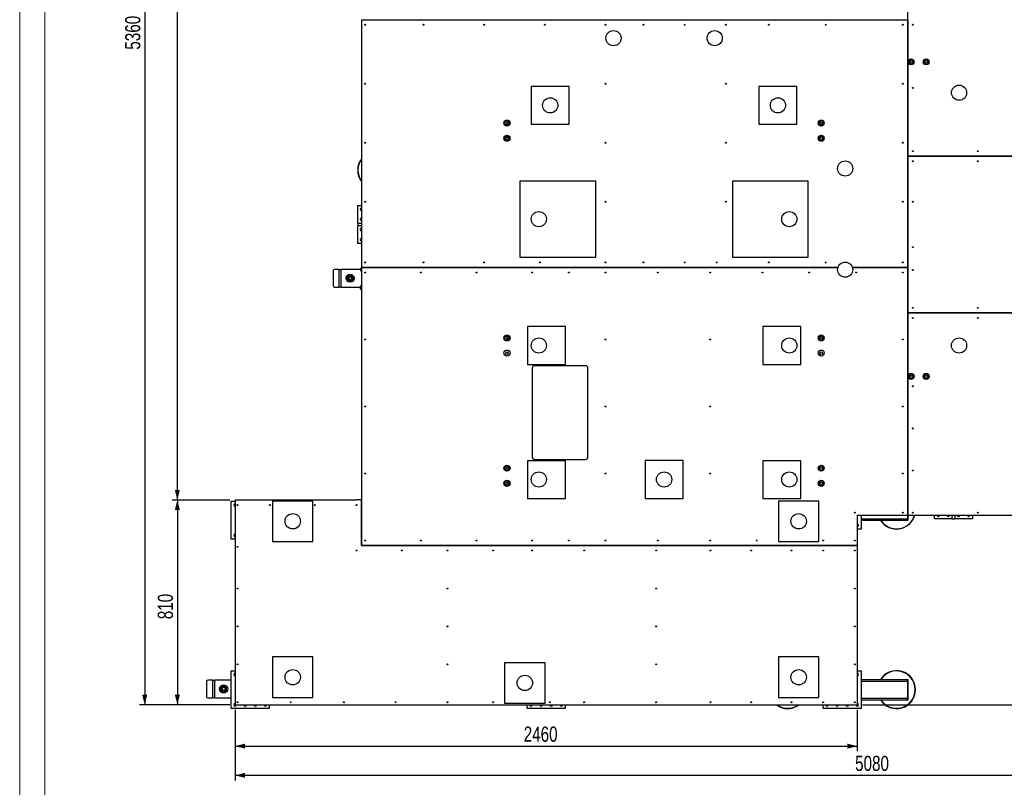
# Model space of a CAD drawing. Header units: millimetres. Extents: x 0 to 841, y 0 to 594.
# Tile 62 of 177: x 0 to 195, y 274 to 426. Entities that reach past the tile are written whole.
import ezdxf

# ---------------------------------------------------------------- set-up
doc = ezdxf.new("R2010")
doc.units = ezdxf.units.MM
doc.layers.add('COTES', color=1, linetype='Continuous')
doc.layers.add('TRAIT-FORT', color=4, linetype='Continuous', lineweight=25)
doc.styles.add('SLDTEXTSTYLE1', font='TXT', dxfattribs={"width": 0.75})
doc.dimstyles.new('SLDDIMSTYLE0', dxfattribs={"dimtxt": 3, "dimasz": 2, "dimexe": 0, "dimexo": 0.0625, "dimgap": 0.75, "dimtad": 1, "dimdec": 0, "dimlfac": 20, "dimrnd": 1e-09, "dimzin": 12, "dimdsep": 46, "dimtxsty": 'SLDTEXTSTYLE1', "dimsah": 1, "dimcen": 0.09, "dimadec": 0, "dimazin": 3, "dimtfac": 1, "dimtdec": 0, "dimtofl": 0, "dimtmove": 0, "dimatfit": 3, "dimfxl": 1, "dimfrac": 2, "dimtolj": 1, "dimtzin": 12, "dimarcsym": 0})

# ---------------------------------------------------------------- blocks, each defined once
blk = doc.blocks.new('_D_1')
at = {"layer": 'COTES', "color": 1, "transparency": 16777216}
for p, q in [((297.56, 327.88), (313.16, 327.88)), ((312.16, 290.38), (312.16, 327.88)), ((166.56, 290.38), (313.16, 290.38))]:
    blk.add_line(p, q, dxfattribs=at)
for points in [[(312.16, 327.88), (311.66, 325.88), (312.66, 325.88)], [(312.16, 290.38), (312.66, 292.38), (311.66, 292.38)]]:
    blk.add_solid(points, dxfattribs=at)
at = {"layer": 'COTES', "color": 1, "transparency": 16777216, "insert": (308.29, 305.81), "char_height": 3, "attachment_point": 1, "rotation": 90, "style": 'SLDTEXTSTYLE1'}
blk.add_mtext('750', dxfattribs=at)
blk = doc.blocks.new('_D_2')
at = {"layer": 'COTES', "color": 1, "transparency": 16777216}
for p, q in [((296.56, 366.88), (296.56, 275.44)), ((42.56, 289.38), (42.56, 275.44)), ((42.56, 276.44), (296.56, 276.44))]:
    blk.add_line(p, q, dxfattribs=at)
for points in [[(42.56, 276.44), (44.56, 275.94), (44.56, 276.94)], [(296.56, 276.44), (294.56, 276.94), (294.56, 275.94)]]:
    blk.add_solid(points, dxfattribs=at)
at = {"layer": 'COTES', "color": 1, "transparency": 16777216, "insert": (165.12, 280.3), "char_height": 3, "attachment_point": 1, "style": 'SLDTEXTSTYLE1'}
blk.add_mtext('5080', dxfattribs=at)
blk = doc.blocks.new('_D_3')
at = {"layer": 'COTES', "color": 1, "transparency": 16777216}
for p, q in [((42.56, 289.38), (42.56, 281.21)), ((165.56, 289.38), (165.56, 281.21)), ((42.56, 282.21), (165.56, 282.21))]:
    blk.add_line(p, q, dxfattribs=at)
for points in [[(42.56, 282.21), (44.56, 281.71), (44.56, 282.71)], [(165.56, 282.21), (163.56, 282.71), (163.56, 281.71)]]:
    blk.add_solid(points, dxfattribs=at)
at = {"layer": 'COTES', "color": 1, "transparency": 16777216, "insert": (99.62, 286.08), "char_height": 3, "attachment_point": 1, "style": 'SLDTEXTSTYLE1'}
blk.add_mtext('2460', dxfattribs=at)
blk = doc.blocks.new('_D_4')
at = {"layer": 'COTES', "color": 1, "transparency": 16777216}
for p, q in [((41.56, 330.88), (30.16, 330.88)), ((31.16, 330.88), (31.16, 290.38)), ((41.56, 290.38), (30.16, 290.38))]:
    blk.add_line(p, q, dxfattribs=at)
for points in [[(31.16, 330.88), (30.66, 328.88), (31.66, 328.88)], [(31.16, 290.38), (31.66, 292.38), (30.66, 292.38)]]:
    blk.add_solid(points, dxfattribs=at)
at = {"layer": 'COTES', "color": 1, "transparency": 16777216, "insert": (27.29, 307.31), "char_height": 3, "attachment_point": 1, "rotation": 90, "style": 'SLDTEXTSTYLE1'}
blk.add_mtext('810', dxfattribs=at)
blk = doc.blocks.new('_D_8')
at = {"layer": 'COTES', "color": 1, "transparency": 16777216}
for p, q in [((66.56, 558.38), (30.16, 558.38)), ((31.16, 330.88), (31.16, 558.38)), ((41.56, 330.88), (30.16, 330.88))]:
    blk.add_line(p, q, dxfattribs=at)
for points in [[(31.16, 558.38), (30.66, 556.38), (31.66, 556.38)], [(31.16, 330.88), (31.66, 332.88), (30.66, 332.88)]]:
    blk.add_solid(points, dxfattribs=at)
at = {"layer": 'COTES', "color": 1, "transparency": 16777216, "insert": (27.29, 440.2), "char_height": 3, "attachment_point": 1, "rotation": 90, "style": 'SLDTEXTSTYLE1'}
blk.add_mtext('4550', dxfattribs=at)
blk = doc.blocks.new('_D_9')
at = {"layer": 'COTES', "color": 1, "transparency": 16777216}
for p, q in [((66.56, 558.38), (23.71, 558.38)), ((24.71, 558.38), (24.71, 290.38)), ((41.56, 290.38), (23.71, 290.38))]:
    blk.add_line(p, q, dxfattribs=at)
for points in [[(24.71, 558.38), (24.21, 556.38), (25.21, 556.38)], [(24.71, 290.38), (25.21, 292.38), (24.21, 292.38)]]:
    blk.add_solid(points, dxfattribs=at)
at = {"layer": 'COTES', "color": 1, "transparency": 16777216, "insert": (20.84, 419.95), "char_height": 3, "attachment_point": 1, "rotation": 90, "style": 'SLDTEXTSTYLE1'}
blk.add_mtext('5360', dxfattribs=at)

msp = doc.modelspace()

# ---------------------------------------------------------------- linework, layer by layer
at = {"color": 7, "linetype": 'Continuous', "lineweight": 18}
for p, q in [((0, 594), (0, 0)), ((5, 589), (5, 5))]:
    msp.add_line(p, q, dxfattribs=at)
at = {"layer": 'TRAIT-FORT', "color": 4, "linetype": 'Continuous', "lineweight": 25}
for p, q in [((175.562, 398.883), (175.562, 444.883)), ((67.557, 425.883), (67.557, 425.878)), ((67.557, 425.878), (67.557, 376.888)), ((67.557, 425.878), (175.557, 425.878)), ((175.557, 425.878), (175.557, 376.888)), ((101.116, 412.687), (101.116, 405.187)), ((108.616, 412.687), (101.116, 412.687)), ((108.616, 405.187), (108.616, 412.687)), ((146.116, 412.687), (146.116, 405.187)), ((153.616, 412.687), (146.116, 412.687)), ((153.616, 405.187), (153.616, 412.687)), ((101.116, 405.187), (108.616, 405.187)), ((146.116, 405.187), (153.616, 405.187)), ((296.557, 398.883), (175.562, 398.883)), ((175.562, 367.883), (175.562, 398.878)), ((175.562, 398.878), (296.557, 398.878)), ((185.557, 398.883), (185.557, 398.878)), ((185.562, 398.878), (185.562, 398.883)), ((98.866, 393.937), (98.866, 378.937)), ((113.866, 393.937), (98.866, 393.937)), ((113.866, 378.937), (113.866, 393.937)), ((140.866, 393.937), (140.866, 378.937)), ((155.866, 393.937), (140.866, 393.937)), ((155.866, 378.937), (155.866, 393.937)), ((66.807, 385.633), (66.807, 389.133)), ((66.807, 389.133), (67.557, 389.133)), ((66.807, 385.633), (67.557, 385.633)), ((66.807, 385.633), (66.807, 385.133)), ((175.562, 387.083), (175.557, 387.083)), ((175.557, 387.078), (175.562, 387.078)), ((67.557, 385.133), (66.807, 385.133)), ((66.807, 381.633), (66.807, 385.133)), ((67.557, 381.633), (66.807, 381.633)), ((98.866, 378.937), (113.866, 378.937)), ((140.866, 378.937), (155.866, 378.937)), ((61.952, 376.251), (61.952, 373.251)), ((63.158, 376.501), (62.168, 376.501)), ((63.158, 373.001), (63.158, 376.501)), ((63.158, 376.501), (63.558, 376.501)), ((63.558, 373.001), (63.558, 376.501)), ((67.058, 376.501), (63.558, 376.501)), ((67.557, 376.888), (67.557, 376.883)), ((161.736, 376.888), (67.557, 376.888)), ((67.557, 376.883), (67.557, 330.888)), ((67.557, 376.883), (161.735, 376.883)), ((175.557, 376.888), (164.598, 376.888)), ((164.601, 376.883), (175.557, 376.883)), ((175.557, 376.883), (175.557, 327.883)), ((62.168, 373.001), (63.158, 373.001)), ((63.558, 373.001), (63.158, 373.001)), ((63.558, 373.001), (67.058, 373.001)), ((296.557, 367.883), (175.562, 367.883)), ((175.562, 327.883), (175.562, 367.878)), ((175.562, 367.878), (296.557, 367.878)), ((185.557, 367.883), (185.557, 367.878)), ((185.562, 367.878), (185.562, 367.883)), ((107.866, 365.187), (100.366, 365.187)), ((100.366, 365.187), (100.366, 357.687)), ((107.866, 357.687), (107.866, 365.187)), ((146.866, 365.187), (146.866, 357.687)), ((154.366, 365.187), (146.866, 365.187)), ((154.366, 357.687), (154.366, 365.187)), ((100.366, 357.687), (107.866, 357.687)), ((101.307, 356.937), (101.307, 339.404)), ((111.807, 357.437), (101.807, 357.437)), ((112.307, 339.404), (112.307, 356.937)), ((146.866, 357.687), (154.366, 357.687)), ((107.865, 338.654), (100.366, 338.654)), ((100.366, 338.654), (100.366, 331.154)), ((101.807, 338.904), (111.807, 338.904)), ((107.865, 331.154), (107.865, 338.654)), ((131.116, 338.687), (123.616, 338.687)), ((123.616, 338.687), (123.616, 331.187)), ((131.116, 331.187), (131.116, 338.687)), ((146.866, 338.654), (146.866, 331.154)), ((154.366, 338.654), (146.866, 338.654)), ((154.366, 331.154), (154.366, 338.654)), ((42.557, 330.883), (42.557, 290.383)), ((66.557, 330.883), (42.557, 330.883)), ((66.557, 330.888), (66.557, 330.883)), ((67.557, 330.888), (66.557, 330.888)), ((67.561, 330.888), (67.557, 330.888)), ((67.557, 330.888), (67.557, 321.883)), ((67.561, 330.883), (67.557, 330.883)), ((67.561, 321.888), (67.561, 330.888)), ((100.366, 331.154), (107.865, 331.154)), ((123.616, 331.187), (131.116, 331.187)), ((146.866, 331.154), (154.366, 331.154)), ((41.807, 330.633), (42.557, 330.633)), ((41.807, 323.133), (41.807, 330.633)), ((49.966, 330.687), (49.966, 322.687)), ((57.966, 330.687), (49.966, 330.687)), ((57.966, 322.687), (57.966, 330.687)), ((149.966, 330.687), (149.966, 322.687)), ((157.966, 330.687), (149.966, 330.687)), ((157.966, 322.687), (157.966, 330.687)), ((165.556, 327.883), (175.557, 327.883)), ((165.556, 327.883), (165.556, 321.888)), ((166.306, 327.883), (166.306, 325.133)), ((166.306, 327.183), (175.527, 327.183)), ((175.527, 327.183), (175.527, 327.883)), ((175.557, 327.883), (175.557, 326.883)), ((175.557, 327.883), (175.562, 327.883)), ((175.562, 327.883), (296.557, 327.883)), ((180.807, 327.133), (180.807, 327.883)), ((184.306, 327.133), (180.807, 327.133)), ((184.306, 327.133), (184.306, 327.883)), ((184.306, 327.133), (184.807, 327.133)), ((184.807, 327.883), (184.807, 327.133)), ((188.307, 327.133), (184.807, 327.133)), ((188.307, 327.883), (188.307, 327.133)), ((165.583, 326.096), (165.556, 326.098)), ((166.306, 325.133), (165.556, 325.133)), ((166.306, 326.883), (175.212, 326.883)), ((175.212, 326.883), (175.557, 326.883)), ((42.557, 323.133), (41.807, 323.133)), ((49.966, 322.687), (57.966, 322.687)), ((67.557, 321.883), (165.556, 321.883)), ((165.556, 321.888), (67.561, 321.888)), ((149.966, 322.687), (157.966, 322.687)), ((165.556, 321.883), (165.556, 321.888)), ((165.556, 321.883), (165.556, 290.383)), ((57.966, 299.837), (49.966, 299.837)), ((49.966, 299.837), (49.966, 291.837)), ((57.966, 291.837), (57.966, 299.837)), ((157.966, 299.837), (149.966, 299.837)), ((149.966, 299.837), (149.966, 291.837)), ((157.966, 291.837), (157.966, 299.837)), ((95.841, 298.712), (95.841, 290.712)), ((103.841, 298.712), (95.841, 298.712)), ((103.841, 290.712), (103.841, 298.712)), ((41.807, 297.133), (42.557, 297.133)), ((41.807, 289.633), (41.807, 297.133)), ((165.556, 297.133), (166.306, 297.133)), ((165.583, 296.596), (165.556, 296.598)), ((166.306, 297.133), (166.306, 289.633)), ((36.952, 295.001), (36.952, 292.001)), ((38.158, 295.251), (37.168, 295.251)), ((38.158, 291.751), (38.158, 295.251)), ((38.158, 295.251), (38.558, 295.251)), ((41.807, 295.251), (38.558, 295.251)), ((38.558, 291.751), (38.558, 295.251)), ((166.306, 295.383), (175.212, 295.383)), ((166.306, 295.083), (175.527, 295.083)), ((175.212, 295.383), (175.557, 295.383)), ((175.527, 291.683), (175.527, 295.083)), ((175.557, 295.383), (175.557, 291.383)), ((37.168, 291.751), (38.158, 291.751)), ((38.558, 291.751), (38.158, 291.751)), ((38.558, 291.751), (41.807, 291.751)), ((42.557, 290.383), (165.556, 290.383)), ((49.307, 290.383), (49.307, 289.633)), ((49.966, 291.837), (57.966, 291.837)), ((95.841, 290.712), (103.841, 290.712)), ((100.307, 289.633), (100.307, 290.383)), ((107.807, 290.383), (107.807, 289.633)), ((149.966, 291.837), (157.966, 291.837)), ((158.807, 289.633), (158.807, 290.383)), ((165.583, 290.596), (165.556, 290.598)), ((166.306, 291.683), (175.527, 291.683)), ((166.306, 291.383), (175.212, 291.383)), ((175.212, 291.383), (175.557, 291.383)), ((49.307, 289.633), (41.807, 289.633)), ((107.807, 289.633), (100.307, 289.633)), ((166.306, 289.633), (158.807, 289.633))]:
    msp.add_line(p, q, dxfattribs=at)
for centre, radius in [((68.307, 424.878), 0.085), ((79.807, 424.878), 0.085), ((91.807, 424.878), 0.085), ((103.807, 424.878), 0.085), ((115.807, 424.878), 0.085), ((123.307, 424.878), 0.085), ((131.432, 424.878), 0.085), ((139.557, 424.878), 0.085), ((148.057, 424.878), 0.085), ((159.307, 424.878), 0.085), ((174.557, 424.878), 0.085), ((176.557, 424.878), 0.085), ((117.366, 422.237), 1.5), ((137.366, 422.237), 1.5), ((176.168, 417.539), 0.6), ((176.168, 417.539), 0.5), ((176.168, 417.539), 0.255), ((179.168, 417.539), 0.6), ((179.168, 417.539), 0.5), ((179.168, 417.539), 0.255), ((68.307, 413.213), 0.085), ((115.807, 413.213), 0.085), ((139.557, 413.213), 0.085), ((174.557, 413.213), 0.085), ((185.668, 411.439), 1.5), ((176.557, 412.378), 0.085), ((104.866, 408.937), 1.5), ((149.866, 408.937), 1.5), ((96.316, 405.437), 0.6), ((96.316, 405.437), 0.5), ((96.316, 405.437), 0.255), ((158.416, 405.437), 0.6), ((158.416, 405.437), 0.5), ((158.416, 405.437), 0.255), ((96.316, 402.437), 0.6), ((96.316, 402.437), 0.5), ((158.416, 402.437), 0.6), ((158.416, 402.437), 0.5), ((68.307, 401.548), 0.085), ((96.316, 402.437), 0.255), ((115.807, 401.548), 0.085), ((139.557, 401.548), 0.085), ((158.416, 402.437), 0.255), ((174.557, 401.548), 0.085), ((176.557, 399.878), 0.085), ((189.39, 399.878), 0.085), ((163.168, 396.439), 1.5), ((176.557, 397.883), 0.085), ((189.39, 397.883), 0.085), ((68.307, 389.883), 0.085), ((115.807, 389.883), 0.085), ((139.557, 389.883), 0.085), ((174.557, 389.883), 0.085), ((176.557, 389.883), 0.085), ((102.616, 386.437), 1.5), ((152.116, 386.437), 1.5), ((176.557, 380.883), 0.085), ((68.307, 377.883), 0.085), ((79.807, 377.883), 0.085), ((91.807, 377.883), 0.085), ((102.807, 377.883), 0.085), ((115.807, 377.883), 0.085), ((123.307, 377.883), 0.085), ((131.432, 377.883), 0.085), ((137.753, 377.883), 0.085), ((148.057, 377.883), 0.085), ((159.307, 377.883), 0.085), ((163.168, 376.439), 1.5), ((174.557, 377.883), 0.085), ((68.307, 375.883), 0.085), ((79.307, 375.883), 0.085), ((90.307, 375.883), 0.085), ((101.307, 375.883), 0.085), ((108.557, 375.883), 0.085), ((115.807, 375.883), 0.085), ((126.14, 375.883), 0.085), ((136.473, 375.883), 0.085), ((146.807, 375.883), 0.085), ((156.057, 375.883), 0.085), ((165.307, 375.883), 0.085), ((174.557, 375.883), 0.085), ((176.557, 376.383), 0.085), ((65.308, 374.751), 0.8), ((65.308, 374.751), 0.4), ((65.308, 374.751), 0.305), ((176.557, 368.883), 0.085), ((189.39, 368.883), 0.085), ((176.557, 366.883), 0.085), ((189.39, 366.883), 0.085), ((68.307, 362.634), 0.085), ((96.316, 362.937), 0.6), ((96.316, 362.937), 0.5), ((96.316, 362.937), 0.255), ((102.616, 361.437), 1.5), ((115.807, 362.634), 0.085), ((136.473, 362.634), 0.085), ((152.116, 361.437), 1.5), ((158.416, 362.937), 0.6), ((158.416, 362.937), 0.5), ((158.416, 362.937), 0.255), ((174.557, 362.634), 0.085), ((185.668, 361.439), 1.5), ((96.316, 359.937), 0.6), ((96.316, 359.937), 0.262), ((158.416, 359.937), 0.6), ((158.416, 359.937), 0.262), ((176.168, 355.339), 0.6), ((176.168, 355.339), 0.5), ((176.168, 355.339), 0.255), ((179.168, 355.339), 0.6), ((179.168, 355.339), 0.5), ((179.168, 355.339), 0.255), ((176.557, 353.383), 0.085), ((68.307, 349.386), 0.085), ((115.807, 349.386), 0.085), ((136.473, 349.386), 0.085), ((174.557, 349.386), 0.085), ((176.557, 345.05), 0.085), ((96.316, 337.187), 0.6), ((96.316, 337.187), 0.5), ((96.316, 337.187), 0.255), ((158.416, 337.187), 0.6), ((158.416, 337.187), 0.5), ((158.416, 337.187), 0.255), ((176.557, 336.716), 0.085), ((68.307, 336.137), 0.085), ((96.316, 334.187), 0.6), ((102.616, 334.937), 1.5), ((115.807, 336.137), 0.085), ((127.366, 334.937), 1.5), ((136.473, 336.137), 0.085), ((152.116, 334.937), 1.5), ((158.416, 334.187), 0.6), ((174.557, 336.137), 0.085), ((96.316, 334.187), 0.5), ((96.316, 334.187), 0.255), ((158.416, 334.187), 0.5), ((158.416, 334.187), 0.255), ((43.057, 329.883), 0.085), ((49.434, 329.883), 0.085), ((58.321, 329.883), 0.085), ((66.557, 329.883), 0.085), ((53.966, 326.687), 1.525), ((153.966, 326.687), 1.525), ((165.057, 328.383), 0.085), ((174.557, 328.383), 0.085), ((176.557, 328.383), 0.085), ((189.39, 328.383), 0.085), ((43.057, 321.635), 0.085), ((68.307, 322.888), 0.085), ((79.307, 322.888), 0.085), ((90.307, 322.888), 0.085), ((101.307, 322.888), 0.085), ((108.557, 322.888), 0.085), ((115.807, 322.888), 0.085), ((126.14, 322.888), 0.085), ((136.473, 322.888), 0.085), ((145.668, 322.888), 0.085), ((158.807, 322.888), 0.085), ((165.057, 322.888), 0.085), ((66.557, 320.888), 0.085), ((75.557, 320.888), 0.085), ((84.557, 320.888), 0.085), ((93.557, 320.888), 0.085), ((101.307, 320.888), 0.085), ((111.557, 320.888), 0.085), ((125.807, 320.888), 0.085), ((136.557, 320.888), 0.085), ((144.557, 320.888), 0.085), ((152.557, 320.888), 0.085), ((158.807, 320.888), 0.085), ((165.057, 320.888), 0.085), ((43.057, 313.387), 0.085), ((84.557, 313.387), 0.085), ((125.807, 313.387), 0.085), ((165.057, 313.387), 0.085), ((43.057, 305.886), 0.085), ((84.557, 305.886), 0.085), ((125.807, 305.886), 0.085), ((165.057, 305.886), 0.085), ((43.057, 298.384), 0.085), ((84.557, 298.384), 0.085), ((125.807, 298.384), 0.085), ((165.057, 298.384), 0.085), ((53.966, 295.837), 1.525), ((99.841, 294.712), 1.525), ((153.966, 295.837), 1.525), ((40.308, 293.501), 0.8), ((40.308, 293.501), 0.4), ((40.308, 293.501), 0.305), ((43.057, 290.883), 0.085), ((53.557, 290.883), 0.085), ((64.057, 290.883), 0.085), ((74.307, 290.883), 0.085), ((84.557, 290.883), 0.085), ((93.557, 290.883), 0.085), ((104.807, 290.883), 0.085), ((111.557, 290.883), 0.085), ((125.807, 290.883), 0.085), ((136.557, 290.883), 0.085), ((144.557, 290.883), 0.085), ((152.557, 290.883), 0.085), ((158.807, 290.883), 0.085), ((165.057, 290.883), 0.085)]:
    msp.add_circle(centre, radius, dxfattribs=at)
for centre, radius, start, end in [((70.557, 396.133), 3.75, 143.1301, 216.8699), ((70.557, 396.133), 3.7, 144.17523, 215.82477), ((67.557, 388.383), 0.25, 90, 270), ((67.557, 388.383), 0.215, 90, 270), ((67.557, 386.383), 0.25, 90, 270), ((67.557, 386.383), 0.215, 90, 270), ((67.557, 384.383), 0.25, 90, 270), ((67.557, 384.383), 0.215, 90, 270), ((67.557, 382.383), 0.25, 90, 270), ((67.557, 382.383), 0.215, 90, 270), ((62.187, 376.266), 0.236, 94.61694, 183.56428), ((67.058, 376.001), 0.5, 4.17451, 90), ((70.557, 374.633), 3.75, 143.1301, 151.03239), ((70.557, 374.633), 3.7, 144.17523, 151.13158), ((65.308, 374.751), 0.6, 120, 180), ((65.308, 374.751), 0.6, 180, 240), ((65.308, 374.751), 0.6, 60, 120), ((65.308, 374.751), 0.6, 240, 300), ((65.308, 374.751), 0.6, 0, 60), ((65.308, 374.751), 0.6, 300, 0), ((62.187, 373.236), 0.236, 176.43572, 265.38306), ((67.058, 373.501), 0.5, 270, 355.82549), ((70.557, 374.633), 3.75, 205.47251, 216.8699), ((70.557, 374.633), 3.7, 205.66799, 215.82477), ((101.807, 356.937), 0.5, 90, 180), ((111.807, 356.937), 0.5, 0, 90), ((101.807, 339.404), 0.5, 180, 270), ((111.807, 339.404), 0.5, 270, 0), ((42.557, 329.883), 0.25, 90, 270), ((42.557, 329.883), 0.215, 90, 270), ((173.307, 328.883), 3.75, 212.23095, 344.53399), ((173.307, 328.883), 3.7, 212.72044, 344.31965), ((181.557, 327.883), 0.25, 180, 0), ((181.557, 327.883), 0.215, 180, 0), ((183.557, 327.883), 0.25, 180, 0), ((183.557, 327.883), 0.215, 180, 0), ((185.557, 327.883), 0.25, 180, 0), ((185.557, 327.883), 0.215, 180, 0), ((187.557, 327.883), 0.25, 180, 0), ((187.557, 327.883), 0.215, 180, 0), ((165.557, 325.883), 0.25, 270, 90), ((165.557, 325.883), 0.215, 270, 82.90622), ((42.557, 323.883), 0.25, 90, 270), ((42.557, 323.883), 0.215, 90, 270), ((42.557, 296.383), 0.25, 90, 270), ((42.557, 296.383), 0.215, 90, 270), ((165.557, 296.383), 0.25, 270, 90), ((165.557, 296.383), 0.215, 270, 82.90622), ((173.307, 293.383), 3.75, 212.23095, 147.76905), ((173.307, 293.383), 3.7, 212.72044, 147.27956), ((37.187, 295.016), 0.236, 94.61694, 183.56428), ((40.308, 293.501), 0.6, 120, 180), ((40.308, 293.501), 0.6, 60, 120), ((40.308, 293.501), 0.6, 0, 60), ((37.187, 291.986), 0.236, 176.43572, 265.38306), ((40.308, 293.501), 0.6, 180, 240), ((40.308, 293.501), 0.6, 240, 300), ((40.308, 293.501), 0.6, 300, 0), ((42.557, 290.383), 0.25, 90, 0), ((42.557, 290.383), 0.215, 90, 360), ((44.557, 290.383), 0.25, 180, 0), ((44.557, 290.383), 0.215, 180, 360), ((46.557, 290.383), 0.25, 180, 0), ((46.557, 290.383), 0.215, 180, 360), ((48.557, 290.383), 0.25, 180, 0), ((48.557, 290.383), 0.215, 180, 360), ((101.057, 290.383), 0.25, 180, 360), ((101.057, 290.383), 0.215, 180, 360), ((103.057, 290.383), 0.25, 180, 360), ((103.057, 290.383), 0.215, 180, 360), ((105.057, 290.383), 0.25, 180, 360), ((105.057, 290.383), 0.215, 180, 360), ((107.057, 290.383), 0.25, 180, 360), ((107.057, 290.383), 0.215, 180, 360), ((151.807, 293.383), 3.75, 233.1301, 245.32581), ((151.807, 293.383), 3.7, 234.17523, 245.32581), ((151.807, 293.383), 3.75, 245.32581, 306.8699), ((151.807, 293.383), 3.7, 245.32581, 305.82477), ((159.557, 290.383), 0.25, 180, 360), ((159.557, 290.383), 0.215, 180, 360), ((161.557, 290.383), 0.25, 180, 360), ((161.557, 290.383), 0.215, 180, 360), ((163.557, 290.383), 0.25, 180, 360), ((163.557, 290.383), 0.215, 180, 360), ((165.557, 290.383), 0.25, 180, 90), ((165.557, 290.383), 0.215, 180, 82.90622)]:
    msp.add_arc(centre, radius, start, end, dxfattribs=at)
for centre, start_param, end_param in [((175.212, 327.183), 4.712389, 6.2831853), ((175.212, 295.083), 0, 1.5707963), ((175.212, 291.683), 4.712389, 6.2831853)]:
    msp.add_ellipse(centre, major_axis=(0.315, 0), ratio=0.9510565, start_param=start_param, end_param=end_param, dxfattribs=at)
for points, knots in [([(65.008, 375.271), (64.958, 375.242), (64.858, 375.183), (64.758, 375.126), (64.708, 375.098)], [0, 0, 0, 0, 0.4968969, 1, 1, 1, 1]), ([(64.708, 375.098), (64.708, 375.04), (64.708, 374.926), (64.708, 374.809), (64.708, 374.751)], [0, 0, 0, 0, 0.4981712, 1, 1, 1, 1]), ([(64.708, 374.751), (64.708, 374.693), (64.708, 374.577), (64.708, 374.462), (64.708, 374.405)], [0, 0, 0, 0, 0.4978417, 1, 1, 1, 1]), ([(64.708, 374.405), (64.758, 374.376), (64.857, 374.319), (64.957, 374.261), (65.008, 374.232)], [0, 0, 0, 0, 0.4983369, 1, 1, 1, 1]), ([(65.308, 375.444), (65.258, 375.415), (65.159, 375.358), (65.058, 375.3), (65.008, 375.271)], [0, 0, 0, 0, 0.4983369, 1, 1, 1, 1]), ([(65.008, 374.232), (65.058, 374.203), (65.159, 374.145), (65.258, 374.087), (65.308, 374.058)], [0, 0, 0, 0, 0.4987836, 1, 1, 1, 1]), ([(65.608, 375.271), (65.558, 375.3), (65.457, 375.358), (65.358, 375.415), (65.308, 375.444)], [0, 0, 0, 0, 0.49784837, 1, 1, 1, 1]), ([(65.308, 374.058), (65.358, 374.087), (65.457, 374.144), (65.558, 374.202), (65.608, 374.232)], [0, 0, 0, 0, 0.4992782, 1, 1, 1, 1]), ([(65.908, 375.098), (65.859, 375.126), (65.759, 375.183), (65.659, 375.242), (65.608, 375.271)], [0, 0, 0, 0, 0.4983369, 1, 1, 1, 1]), ([(65.608, 374.232), (65.658, 374.26), (65.759, 374.319), (65.858, 374.376), (65.908, 374.405)], [0, 0, 0, 0, 0.4968969, 1, 1, 1, 1]), ([(65.908, 374.751), (65.908, 374.809), (65.908, 374.925), (65.908, 375.04), (65.908, 375.098)], [0, 0, 0, 0, 0.49797895, 1, 1, 1, 1]), ([(65.908, 374.405), (65.908, 374.462), (65.908, 374.577), (65.908, 374.693), (65.908, 374.751)], [0, 0, 0, 0, 0.4983074, 1, 1, 1, 1]), ([(40.008, 294.021), (39.958, 293.992), (39.858, 293.933), (39.758, 293.876), (39.708, 293.848)], [0, 0, 0, 0, 0.4968986, 1, 1, 1, 1]), ([(40.308, 294.194), (40.258, 294.165), (40.159, 294.108), (40.058, 294.05), (40.008, 294.021)], [0, 0, 0, 0, 0.49833517, 1, 1, 1, 1]), ([(40.608, 294.021), (40.558, 294.05), (40.457, 294.108), (40.358, 294.165), (40.308, 294.194)], [0, 0, 0, 0, 0.4978501, 1, 1, 1, 1]), ([(40.908, 293.848), (40.859, 293.876), (40.759, 293.933), (40.659, 293.992), (40.608, 294.021)], [0, 0, 0, 0, 0.49833517, 1, 1, 1, 1]), ([(39.708, 293.848), (39.708, 293.79), (39.708, 293.676), (39.708, 293.559), (39.708, 293.501)], [0, 0, 0, 0, 0.4981695, 1, 1, 1, 1]), ([(39.708, 293.501), (39.708, 293.443), (39.708, 293.327), (39.708, 293.212), (39.708, 293.155)], [0, 0, 0, 0, 0.4978434, 1, 1, 1, 1]), ([(39.708, 293.155), (39.758, 293.126), (39.857, 293.069), (39.957, 293.011), (40.008, 292.982)], [0, 0, 0, 0, 0.49833517, 1, 1, 1, 1]), ([(40.008, 292.982), (40.058, 292.953), (40.159, 292.895), (40.258, 292.837), (40.308, 292.808)], [0, 0, 0, 0, 0.4987853, 1, 1, 1, 1]), ([(40.308, 292.808), (40.358, 292.837), (40.457, 292.894), (40.558, 292.952), (40.608, 292.982)], [0, 0, 0, 0, 0.49927643, 1, 1, 1, 1]), ([(40.608, 292.982), (40.658, 293.01), (40.759, 293.069), (40.858, 293.126), (40.908, 293.155)], [0, 0, 0, 0, 0.4968986, 1, 1, 1, 1]), ([(40.908, 293.501), (40.908, 293.559), (40.908, 293.675), (40.908, 293.79), (40.908, 293.848)], [0, 0, 0, 0, 0.4979807, 1, 1, 1, 1]), ([(40.908, 293.155), (40.908, 293.212), (40.908, 293.327), (40.908, 293.443), (40.908, 293.501)], [0, 0, 0, 0, 0.49830569, 1, 1, 1, 1])]:
    msp.add_open_spline(points, degree=3, knots=knots, dxfattribs=at)

# ---------------------------------------------------------------- dimensions: what is measured, and where the dimension line sits
at = {"layer": 'COTES', "color": 1}
for base, p1, p2, picture, middle in [((24.71, 290.383), (67.557, 558.383), (42.557, 290.383), '_D_9', (24.71, 424.383)), ((31.157, 558.383), (42.557, 330.883), (67.557, 558.383), '_D_8', (31.157, 444.633)), ((31.157, 290.383), (42.557, 330.883), (42.557, 290.383), '_D_4', (31.157, 310.633)), ((312.162, 327.883), (165.557, 290.383), (296.557, 327.883), '_D_1', (312.162, 309.133))]:
    dim = msp.add_linear_dim(base=base, p1=p1, p2=p2, angle=90, dimstyle='SLDDIMSTYLE0', dxfattribs=at)
    dim.commit()
    dim.dimension.update_dxf_attribs({"geometry": picture, "text_midpoint": middle, "dimtype": 160})
for base, p2, picture, middle in [((296.557, 276.437), (296.557, 367.883), '_D_2', (169.557, 276.437)), ((165.557, 282.209), (165.557, 290.383), '_D_3', (104.057, 282.209))]:
    dim = msp.add_linear_dim(base=base, p1=(42.557, 290.383), p2=p2, dimstyle='SLDDIMSTYLE0', dxfattribs=at)
    dim.commit()
    dim.dimension.update_dxf_attribs({"geometry": picture, "text_midpoint": middle, "dimtype": 160})

doc.saveas('drawing.dxf')
